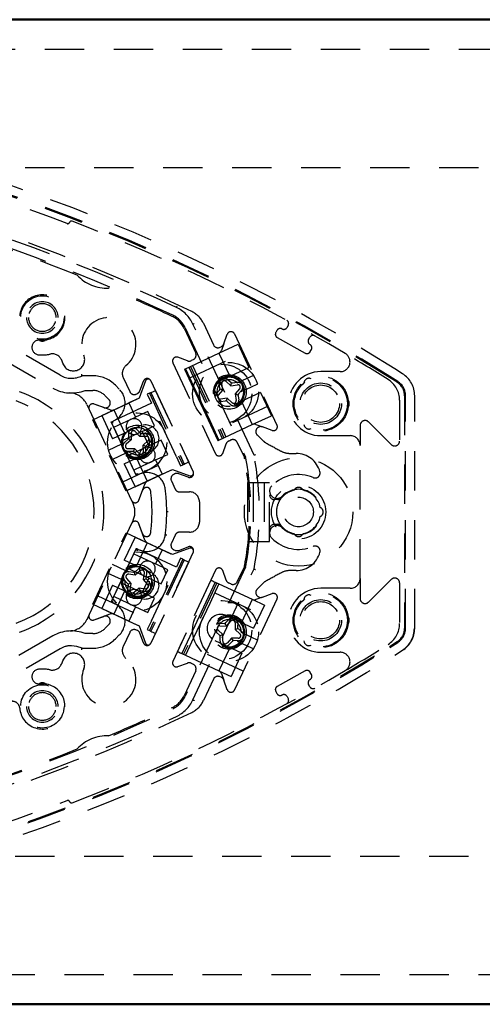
# Model space of a CAD drawing. Extents: x -13792 to -10732, y -2369 to -232.
# Tile 14 of 16: x -11466 to -11419, y -1062 to -962. Entities that reach past the tile are written whole.
import ezdxf

# ---------------------------------------------------------------- set-up
doc = ezdxf.new("R2010")
doc.units = 0
doc.header["$MEASUREMENT"] = 0
doc.linetypes.add('HIDDEN', pattern=[7, 4, -3])
doc.layers.add('LE_ALL', color=7, linetype='CONTINUOUS', lineweight=50)
doc.layers.add('LE_HIDDEN', color=7, linetype='CONTINUOUS')

msp = doc.modelspace()

# ---------------------------------------------------------------- linework, layer by layer
at = {"layer": 'LE_ALL'}
for p, q in [((-11237.19, -961.85), (-11837.19, -961.85)), ((-11837.19, -1061.85), (-11237.19, -1061.85))]:
    msp.add_line(p, q, dxfattribs=at)
at = {"layer": 'LE_HIDDEN', "color": 1, "linetype": 'HIDDEN'}
for p, q in [((-11447.09, -992.69), (-11446.07, -994.88)), ((-11438.49, -992.89), (-11438.61, -993.11)), ((-11449.06, -993.19), (-11447.88, -995.72)), ((-11448.94, -993.14), (-11442.82, -1006.26)), ((-11445.03, -994.78), (-11444.68, -993.8)), ((-11443.94, -993.77), (-11439.63, -1003.02)), ((-11461.62, -997.96), (-11466.84, -994.95)), ((-11445.03, -994.78), (-11445.27, -995.45)), ((-11436.42, -994.33), (-11436.3, -994.11)), ((-11448.49, -998.21), (-11443.05, -995.68)), ((-11445.52, -995.72), (-11445.53, -995.73)), ((-11445.52, -995.72), (-11444.43, -998.06)), ((-11445.41, -995.12), (-11445.29, -995.07)), ((-11448.12, -996.39), (-11448.33, -996.48)), ((-11448.2, -996.97), (-11444.82, -1004.22)), ((-11449.01, -997.35), (-11448.13, -999.25)), ((-11448.91, -997.31), (-11448.09, -999.07)), ((-11448.56, -997.14), (-11445.18, -1004.39)), ((-11448.4, -997.07), (-11445.02, -1004.32)), ((-11445.2, -998.44), (-11442.48, -997.17)), ((-11442.66, -998.25), (-11441.99, -997.94)), ((-11455.24, -998.19), (-11454.57, -999.63)), ((-11452.97, -998.53), (-11453.6, -1000.28)), ((-11453.53, -999.53), (-11453.18, -998.55)), ((-11452.44, -998.52), (-11452.44, -998.51)), ((-11452.44, -998.52), (-11448.13, -1007.77)), ((-11445.13, -999.47), (-11445.23, -998.8)), ((-11444.82, -998.58), (-11444.31, -999.03)), ((-11444.64, -998.38), (-11444.3, -998.68)), ((-11444.31, -999.03), (-11444.23, -998.75)), ((-11444.31, -999.03), (-11443.64, -998.93)), ((-11444.3, -998.68), (-11444.23, -998.75)), ((-11444.23, -998.75), (-11444.13, -998.74)), ((-11443.67, -998.73), (-11442.66, -998.25)), ((-11442.27, -999.17), (-11441.57, -998.85)), ((-11427.44, -998.68), (-11428.23, -998.19)), ((-11457.41, -1002.06), (-11452.79, -999.9)), ((-11453.91, -999.87), (-11453.79, -999.82)), ((-11452.58, -999.8), (-11452.79, -999.9)), ((-11452.79, -999.9), (-11452.37, -1000.81)), ((-11452.58, -999.8), (-11452.43, -999.73)), ((-11452.58, -999.8), (-11449.2, -1007.06)), ((-11452.43, -999.73), (-11449.04, -1006.98)), ((-11451.97, -999.52), (-11448.59, -1006.77)), ((-11448.13, -999.25), (-11446.62, -1002.49)), ((-11448.09, -999.07), (-11446.45, -1002.57)), ((-11445.78, -999.81), (-11445.48, -999.47)), ((-11445.58, -999.98), (-11445.13, -999.47)), ((-11445.48, -999.47), (-11445.41, -999.39)), ((-11445.41, -999.39), (-11445.43, -999.29)), ((-11445.13, -999.47), (-11445.41, -999.39)), ((-11441.29, -999.71), (-11444.01, -1000.98)), ((-11443.42, -999.35), (-11443.87, -999.85)), ((-11443.87, -999.85), (-11443.77, -1000.52)), ((-11443.87, -999.85), (-11443.59, -999.94)), ((-11443.22, -999.52), (-11443.52, -999.86)), ((-11441.29, -999.71), (-11440.19, -1002.07)), ((-11458.93, -1000.92), (-11458.69, -1001.44)), ((-11458.32, -1002.48), (-11454.65, -1000.77)), ((-11456.55, -1001.49), (-11458.19, -1000.89)), ((-11452.37, -1000.81), (-11457.8, -1003.34)), ((-11457.09, -1000.03), (-11456.69, -1000.43)), ((-11453.6, -1000.28), (-11454.65, -1000.77)), ((-11454.65, -1000.77), (-11453.98, -1002.22)), ((-11449.83, -1006.24), (-11452.37, -1000.81)), ((-11444.69, -1000.3), (-11445.36, -1000.39)), ((-11444.77, -1000.57), (-11444.88, -1000.59)), ((-11444.7, -1000.64), (-11444.77, -1000.57)), ((-11444.36, -1000.94), (-11444.7, -1000.64)), ((-11443.57, -1000.04), (-11443.51, -1000.49)), ((-11443.23, -1000.63), (-11442.14, -1002.97)), ((-11427.19, -1000.51), (-11427.19, -1004.65)), ((-11426.69, -1000.04), (-11426.69, -1023.67)), ((-11426.59, -1023.67), (-11426.59, -1000.04)), ((-11425.66, -1023.67), (-11425.66, -1000.04)), ((-11456.18, -1001.48), (-11455.09, -1003.82)), ((-11440.51, -1001.11), (-11445.95, -1003.65)), ((-11457.41, -1002.06), (-11456.31, -1004.41)), ((-11456.19, -1003.25), (-11453.98, -1002.22)), ((-11446.62, -1002.49), (-11445.63, -1004.6)), ((-11446.45, -1002.57), (-11445.53, -1004.56)), ((-11445.53, -1004.56), (-11442.15, -1002.98)), ((-11442.15, -1002.98), (-11440.19, -1002.07)), ((-11442.14, -1002.97), (-11442.15, -1002.98)), ((-11441.77, -1002.96), (-11441.1, -1003.21)), ((-11455.51, -1004.7), (-11456.19, -1003.25)), ((-11453.3, -1003.67), (-11455.51, -1004.7)), ((-11454.44, -1003.85), (-11454.42, -1004.53)), ((-11453.56, -1004.19), (-11454.01, -1003.68)), ((-11453.56, -1004.19), (-11453.44, -1003.92)), ((-11453.44, -1003.92), (-11453.51, -1003.84)), ((-11453.34, -1003.92), (-11453.44, -1003.92)), ((-11453.3, -1003.67), (-11452.63, -1005.12)), ((-11440.13, -1003.56), (-11441.1, -1003.21)), ((-11455.41, -1004.98), (-11456.75, -1005.61)), ((-11454.42, -1004.53), (-11454.93, -1004.98)), ((-11454.69, -1004.42), (-11454.77, -1004.48)), ((-11454.69, -1004.31), (-11454.69, -1004.42)), ((-11454.42, -1004.53), (-11454.69, -1004.42)), ((-11452.88, -1004.17), (-11453.56, -1004.19)), ((-11453.21, -1005.05), (-11452.7, -1004.6)), ((-11451.39, -1004.55), (-11452.63, -1005.12)), ((-11450.72, -1006), (-11451.39, -1004.55)), ((-11443.66, -1004.79), (-11442.94, -1006.32)), ((-11441.63, -1004.03), (-11441.03, -1004.63)), ((-11454.98, -1005.89), (-11456.32, -1006.51)), ((-11454.64, -1005.73), (-11454.98, -1005.89)), ((-11454.84, -1006.15), (-11452.63, -1005.12)), ((-11454.76, -1005.42), (-11454.08, -1005.4)), ((-11454.3, -1005.67), (-11454.19, -1005.67)), ((-11454.08, -1005.4), (-11454.19, -1005.67)), ((-11454.19, -1005.67), (-11454.12, -1005.74)), ((-11454.08, -1005.4), (-11453.63, -1005.91)), ((-11453.21, -1005.05), (-11452.94, -1005.17)), ((-11453.19, -1005.73), (-11453.21, -1005.05)), ((-11452.94, -1005.17), (-11452.87, -1005.1)), ((-11452.94, -1005.27), (-11452.94, -1005.17)), ((-11451.95, -1006.57), (-11450.72, -1006)), ((-11438.29, -1005.9), (-11437.69, -1005.9)), ((-11431.19, -1018.6), (-11431.19, -1005.1)), ((-11455.27, -1008.78), (-11449.83, -1006.24)), ((-11455.13, -1006.95), (-11454.03, -1009.31)), ((-11454.16, -1007.6), (-11454.84, -1006.15)), ((-11451.95, -1006.57), (-11454.16, -1007.6)), ((-11453.89, -1006.39), (-11452.8, -1008.73)), ((-11451.95, -1006.57), (-11451.27, -1008.02)), ((-11449.83, -1006.24), (-11449.41, -1007.15)), ((-11449.2, -1007.06), (-11449.04, -1006.98)), ((-11454.03, -1009.31), (-11449.41, -1007.15)), ((-11451.27, -1008.02), (-11450.22, -1007.53)), ((-11450.22, -1007.53), (-11448.47, -1008.17)), ((-11449.99, -1007.97), (-11450.1, -1008.03)), ((-11448.63, -1008.31), (-11449.6, -1007.96)), ((-11449.41, -1007.15), (-11449.2, -1007.06)), ((-11448.12, -1007.78), (-11448.13, -1007.77)), ((-11450.34, -1008.69), (-11449.96, -1009.52)), ((-11442.63, -1008.85), (-11440.74, -1008.85)), ((-11442.05, -1008.85), (-11442.05, -1014.85)), ((-11440.93, -1008.85), (-11440.93, -1014.85)), ((-11440.74, -1008.85), (-11440.38, -1008.85)), ((-11440.38, -1014.85), (-11440.38, -1008.85)), ((-11453.64, -1010.65), (-11453.04, -1009.01)), ((-11453.04, -1009.4), (-11453.03, -1009.39)), ((-11449.51, -1009.81), (-11448.5, -1009.81)), ((-11437.87, -1009.59), (-11437.9, -1009.65)), ((-11436.98, -1009.65), (-11437.01, -1009.59)), ((-11454.38, -1010.68), (-11454.23, -1011.01)), ((-11447.5, -1010.81), (-11447.5, -1012.9)), ((-11439.88, -1010.6), (-11439.89, -1010.6)), ((-11439.56, -1010.6), (-11439.88, -1010.6)), ((-11450.67, -1011.85), (-11450.82, -1011.85)), ((-11435.18, -1011.43), (-11435.24, -1011.4)), ((-11454.23, -1012.7), (-11454.38, -1013.02)), ((-11435.24, -1012.31), (-11435.18, -1012.28)), ((-11453.04, -1014.7), (-11453.64, -1013.05)), ((-11448.5, -1013.9), (-11449.51, -1013.9)), ((-11439.89, -1013.1), (-11439.88, -1013.1)), ((-11439.88, -1013.1), (-11439.56, -1013.1)), ((-11449.83, -1017.46), (-11455.27, -1014.93)), ((-11454.03, -1014.4), (-11455.13, -1016.76)), ((-11454.03, -1014.4), (-11449.41, -1016.55)), ((-11453.03, -1014.31), (-11453.04, -1014.3)), ((-11449.96, -1014.19), (-11450.34, -1015.01)), ((-11440.74, -1014.85), (-11440.38, -1014.85)), ((-11437.9, -1014.06), (-11437.87, -1014.11)), ((-11437.01, -1014.11), (-11436.98, -1014.06)), ((-11448.13, -1015.94), (-11452.44, -1025.18)), ((-11451.27, -1015.68), (-11451.95, -1017.13)), ((-11450.22, -1016.17), (-11451.27, -1015.68)), ((-11448.47, -1015.54), (-11450.22, -1016.17)), ((-11450.1, -1015.68), (-11449.99, -1015.73)), ((-11449.6, -1015.75), (-11448.63, -1015.39)), ((-11448.13, -1015.94), (-11448.12, -1015.92)), ((-11452.41, -1018.02), (-11455.13, -1016.76)), ((-11454.84, -1017.55), (-11454.16, -1016.1)), ((-11454.16, -1016.1), (-11451.95, -1017.13)), ((-11449.2, -1016.65), (-11452.58, -1023.9)), ((-11449.04, -1016.72), (-11452.43, -1023.97)), ((-11448.59, -1016.93), (-11451.97, -1024.19)), ((-11449.41, -1016.55), (-11449.83, -1017.46)), ((-11449.2, -1016.65), (-11449.41, -1016.55)), ((-11449.2, -1016.65), (-11449.04, -1016.72)), ((-11452.63, -1018.58), (-11454.84, -1017.55)), ((-11454.09, -1018), (-11454.19, -1017.99)), ((-11454.01, -1017.93), (-11454.09, -1018)), ((-11454.01, -1018.28), (-11454.09, -1018)), ((-11453.5, -1017.83), (-11454.01, -1018.28)), ((-11452.37, -1022.9), (-11449.83, -1017.46)), ((-11450.72, -1017.71), (-11451.95, -1017.13)), ((-11451.39, -1019.16), (-11450.72, -1017.71)), ((-11442.82, -1017.44), (-11448.94, -1030.56)), ((-11442.94, -1017.39), (-11443.66, -1018.92)), ((-11437.69, -1017.8), (-11438.29, -1017.8)), ((-11455.41, -1018.72), (-11456.75, -1018.1)), ((-11455.07, -1018.88), (-11455.41, -1018.72)), ((-11454.9, -1018.6), (-11454.45, -1019.1)), ((-11454.01, -1018.28), (-11454.68, -1018.18)), ((-11452.63, -1018.58), (-11453.3, -1020.03)), ((-11453.18, -1018.72), (-11453.09, -1018.05)), ((-11453.18, -1018.72), (-11452.9, -1018.64)), ((-11452.73, -1019.23), (-11453.18, -1018.72)), ((-11452.9, -1018.64), (-11452.89, -1018.54)), ((-11452.84, -1018.71), (-11452.9, -1018.64)), ((-11452.63, -1018.58), (-11451.39, -1019.16)), ((-11446.35, -1018.77), (-11449.73, -1026.02)), ((-11445.89, -1018.98), (-11447.08, -1021.52)), ((-11445.89, -1018.98), (-11445.53, -1019.15)), ((-11456.31, -1019.29), (-11457.41, -1021.65)), ((-11456.19, -1020.45), (-11455.51, -1019)), ((-11455.09, -1019.88), (-11456.18, -1022.22)), ((-11455.51, -1019), (-11453.3, -1020.03)), ((-11454.8, -1019.11), (-11454.73, -1019.19)), ((-11454.73, -1019.19), (-11454.74, -1019.29)), ((-11454.45, -1019.1), (-11454.73, -1019.19)), ((-11454.45, -1019.1), (-11454.55, -1019.77)), ((-11454.13, -1020), (-11453.63, -1019.54)), ((-11453.63, -1019.54), (-11453.54, -1019.82)), ((-11453.63, -1019.54), (-11452.96, -1019.64)), ((-11453.62, -1019.89), (-11453.54, -1019.82)), ((-11453.54, -1019.82), (-11453.44, -1019.84)), ((-11445.73, -1019.05), (-11449.11, -1026.3)), ((-11445.53, -1019.15), (-11446.45, -1021.13)), ((-11441.03, -1019.08), (-11441.63, -1019.68)), ((-11432.19, -1019.6), (-11435.19, -1019.6)), ((-11427.19, -1019.06), (-11427.19, -1023.19)), ((-11457.8, -1020.36), (-11452.37, -1022.9)), ((-11453.98, -1021.48), (-11456.19, -1020.45)), ((-11445.95, -1020.06), (-11440.51, -1022.59)), ((-11439.63, -1020.69), (-11443.94, -1029.93)), ((-11442.14, -1020.73), (-11443.23, -1023.07)), ((-11442.14, -1020.73), (-11442.15, -1020.72)), ((-11441.1, -1020.5), (-11441.77, -1020.74)), ((-11441.1, -1020.5), (-11440.13, -1020.14)), ((-11457.41, -1021.65), (-11452.79, -1023.8)), ((-11453.98, -1021.48), (-11454.65, -1022.94)), ((-11447.08, -1021.52), (-11448.19, -1023.91)), ((-11446.45, -1021.13), (-11448.09, -1024.64)), ((-11458.69, -1022.27), (-11458.93, -1022.79)), ((-11458.19, -1022.81), (-11456.55, -1022.21)), ((-11454.65, -1022.94), (-11453.6, -1023.42)), ((-11452.37, -1022.9), (-11452.79, -1023.8)), ((-11444.76, -1023.44), (-11444.31, -1022.93)), ((-11444.72, -1022.39), (-11442.01, -1023.66)), ((-11456.69, -1023.28), (-11457.09, -1023.68)), ((-11453.79, -1023.89), (-11453.91, -1023.84)), ((-11453.6, -1023.42), (-11452.97, -1025.18)), ((-11452.79, -1023.8), (-11452.58, -1023.9)), ((-11452.58, -1023.9), (-11452.43, -1023.97)), ((-11448.19, -1023.91), (-11449.27, -1026.23)), ((-11445.11, -1024.3), (-11445.61, -1023.85)), ((-11445.44, -1023.42), (-11444.76, -1023.44)), ((-11445.43, -1023.15), (-11444.98, -1023.16)), ((-11444.98, -1023.16), (-11444.88, -1023.17)), ((-11444.88, -1023.17), (-11444.81, -1023.09)), ((-11444.76, -1023.44), (-11444.88, -1023.17)), ((-11443.87, -1023.1), (-11443.89, -1023.78)), ((-11443.89, -1023.78), (-11443.63, -1023.67)), ((-11443.89, -1023.78), (-11443.39, -1024.23)), ((-11443.62, -1023.56), (-11443.63, -1023.67)), ((-11443.63, -1023.67), (-11443.55, -1023.73)), ((-11443.61, -1023.11), (-11443.62, -1023.56)), ((-11454.57, -1024.08), (-11455.24, -1025.51)), ((-11453.18, -1025.15), (-11453.53, -1024.17)), ((-11448.09, -1024.64), (-11448.91, -1026.4)), ((-11443.19, -1026.2), (-11445.91, -1024.93)), ((-11445.39, -1024.97), (-11445.38, -1024.52)), ((-11445.11, -1024.3), (-11445.38, -1024.42)), ((-11445.13, -1024.98), (-11445.11, -1024.3)), ((-11444.24, -1024.65), (-11444.69, -1025.16)), ((-11444.19, -1024.99), (-11444.5, -1025.33)), ((-11444.24, -1024.65), (-11444.12, -1024.92)), ((-11443.56, -1024.67), (-11444.24, -1024.65)), ((-11443.57, -1024.93), (-11444.02, -1024.92)), ((-11443.25, -1024.07), (-11442.27, -1024.53)), ((-11442.27, -1024.53), (-11441.57, -1024.86)), ((-11461.62, -1025.74), (-11466.84, -1028.76)), ((-11452.44, -1025.2), (-11452.44, -1025.18)), ((-11443.05, -1028.03), (-11448.49, -1025.49)), ((-11444.43, -1025.64), (-11445.52, -1027.98)), ((-11442.66, -1025.45), (-11441.99, -1025.76)), ((-11428.23, -1025.52), (-11427.44, -1025.02)), ((-11428.17, -1025.61), (-11427.38, -1025.11)), ((-11427.68, -1026.39), (-11426.89, -1025.9)), ((-11449.27, -1026.23), (-11448.91, -1026.4)), ((-11448.91, -1026.4), (-11445.53, -1027.97)), ((-11443.19, -1026.2), (-11444.29, -1028.56)), ((-11447.88, -1027.98), (-11449.06, -1030.51)), ((-11448.33, -1027.22), (-11448.12, -1027.32)), ((-11445.52, -1027.98), (-11445.53, -1027.97)), ((-11445.53, -1027.97), (-11444.29, -1028.56)), ((-11446.07, -1028.83), (-11447.09, -1031.01)), ((-11445.29, -1028.64), (-11445.41, -1028.59)), ((-11445.27, -1028.26), (-11445.03, -1028.92)), ((-11444.68, -1029.9), (-11445.03, -1028.92)), ((-11436.3, -1029.6), (-11436.42, -1029.38)), ((-11438.61, -1030.59), (-11438.49, -1030.81)), ((-11450.21, -1031.83), (-11450.21, -1031.83))]:
    msp.add_line(p, q, dxfattribs=at)
for points in [[(-11822.19, -976.85), (-11252.19, -976.85), (-11252.19, -1046.85), (-11822.19, -1046.85), (-11822.19, -976.85), (-11837.19, -961.85)], [(-11834.19, -964.85), (-11240.19, -964.85), (-11240.19, -1058.85), (-11834.19, -1058.85)], [(-11449.84, -991.08), (-11449.84, -991.08), (-11449.83, -991.07), (-11449.83, -991.06), (-11449.82, -991.04), (-11449.81, -991.02), (-11449.8, -991), (-11449.79, -990.98), (-11449.77, -990.95)], [(-11448.16, -992.77), (-11448.15, -992.77), (-11448.14, -992.77), (-11448.13, -992.76), (-11448.12, -992.75), (-11448.09, -992.74), (-11448.07, -992.73), (-11448.05, -992.72), (-11448.02, -992.71)], [(-11445.53, -995.73), (-11443.58, -994.82), (-11442.48, -997.17)], [(-11449.01, -997.35), (-11449.01, -997.35), (-11448.98, -997.34), (-11448.95, -997.32), (-11448.91, -997.31)], [(-11445.43, -999.29), (-11445.49, -998.84), (-11445.48, -998.67), (-11445.42, -998.51)], [(-11444.13, -998.74), (-11443.68, -998.67), (-11443.51, -998.68), (-11443.35, -998.75)], [(-11436.86, -998.61), (-11436.87, -998.63), (-11436.89, -998.75)], [(-11436.16, -998.33), (-11436.28, -998.29), (-11436.3, -998.28)], [(-11452.43, -999.73), (-11452.32, -999.68), (-11452.23, -999.64), (-11452.15, -999.6), (-11452.09, -999.57), (-11452.04, -999.55), (-11452, -999.53), (-11451.98, -999.52), (-11451.97, -999.52)], [(-11443.52, -999.86), (-11443.59, -999.94), (-11443.57, -1000.04)], [(-11444.88, -1000.59), (-11445.32, -1000.65), (-11445.5, -1000.64), (-11445.65, -1000.58)], [(-11444.18, -1000.75), (-11444.69, -1000.3), (-11444.77, -1000.57)], [(-11432.41, -1000.53), (-11432.43, -1000.51), (-11432.52, -1000.43)], [(-11453.3, -1003.67), (-11452.07, -1003.1), (-11452.75, -1001.65), (-11453.98, -1002.22)], [(-11432.52, -1001.28), (-11432.43, -1001.2), (-11432.41, -1001.18)], [(-11451.27, -1008.02), (-11454.94, -1009.73), (-11458.32, -1002.48)], [(-11436.89, -1002.95), (-11436.87, -1003.07), (-11436.86, -1003.1)], [(-11436.3, -1003.42), (-11436.28, -1003.42), (-11436.16, -1003.37)], [(-11445.63, -1004.6), (-11445.62, -1004.6), (-11445.6, -1004.59), (-11445.57, -1004.57), (-11445.53, -1004.56)], [(-11444.54, -1004.65), (-11444.4, -1004.58), (-11444.32, -1004.54)], [(-11449.04, -1006.98), (-11448.94, -1006.93), (-11448.85, -1006.89), (-11448.77, -1006.85), (-11448.71, -1006.82), (-11448.66, -1006.8), (-11448.62, -1006.78), (-11448.6, -1006.77), (-11448.59, -1006.77)], [(-11442.76, -1006.52), (-11442.76, -1006.52), (-11442.76, -1006.51), (-11442.77, -1006.47)], [(-11441.96, -1006.07), (-11441.95, -1006.06), (-11441.93, -1006.06), (-11441.89, -1006.04), (-11441.85, -1006.03), (-11441.82, -1006.02), (-11441.81, -1006.02)], [(-11453.79, -1007.93), (-11453.77, -1007.95), (-11453.76, -1007.98), (-11453.75, -1008), (-11453.74, -1008.02), (-11453.73, -1008.04), (-11453.72, -1008.05), (-11453.72, -1008.06), (-11453.72, -1008.06)], [(-11442.63, -1008.85), (-11442.63, -1014.85), (-11440.74, -1014.85)], [(-11454.65, -1022.94), (-11458.32, -1021.23), (-11454.94, -1013.98), (-11451.27, -1015.68)], [(-11450.81, -1014.21), (-11450.84, -1014.21), (-11450.87, -1014.2), (-11450.9, -1014.2), (-11450.92, -1014.2), (-11450.94, -1014.2), (-11450.95, -1014.19), (-11450.96, -1014.19), (-11450.96, -1014.19)], [(-11453.79, -1015.78), (-11453.77, -1015.75), (-11453.76, -1015.73), (-11453.75, -1015.7), (-11453.74, -1015.68), (-11453.73, -1015.67), (-11453.72, -1015.65), (-11453.72, -1015.65), (-11453.72, -1015.64)], [(-11449.04, -1016.72), (-11448.94, -1016.77), (-11448.85, -1016.81), (-11448.77, -1016.85), (-11448.71, -1016.88), (-11448.66, -1016.9), (-11448.62, -1016.92), (-11448.6, -1016.93), (-11448.59, -1016.93)], [(-11454.64, -1017.97), (-11454.98, -1017.82), (-11456.32, -1017.19)], [(-11442.88, -1017.55), (-11442.88, -1017.55), (-11442.87, -1017.54), (-11442.85, -1017.5)], [(-11441.96, -1017.64), (-11441.95, -1017.64), (-11441.93, -1017.65), (-11441.89, -1017.66), (-11441.85, -1017.68), (-11441.82, -1017.68), (-11441.81, -1017.69)], [(-11446.35, -1018.77), (-11446.34, -1018.77), (-11446.32, -1018.78), (-11446.28, -1018.8), (-11446.23, -1018.82), (-11446.16, -1018.85), (-11446.09, -1018.89), (-11445.99, -1018.93), (-11445.89, -1018.98)], [(-11444.32, -1019.16), (-11444.4, -1019.13), (-11444.54, -1019.05)], [(-11453.98, -1021.48), (-11452.75, -1022.06), (-11452.07, -1020.61), (-11453.3, -1020.03)], [(-11442.15, -1020.72), (-11440.91, -1021.3), (-11442.01, -1023.66)], [(-11436.86, -1020.61), (-11436.87, -1020.63), (-11436.89, -1020.75)], [(-11436.16, -1020.33), (-11436.28, -1020.29), (-11436.3, -1020.28)], [(-11444.81, -1023.09), (-11444.51, -1022.76), (-11444.37, -1022.65), (-11444.21, -1022.6)], [(-11432.41, -1022.53), (-11432.43, -1022.51), (-11432.52, -1022.43)], [(-11452.43, -1023.97), (-11452.32, -1024.02), (-11452.23, -1024.06), (-11452.15, -1024.1), (-11452.09, -1024.13), (-11452.04, -1024.15), (-11452, -1024.17), (-11451.98, -1024.18), (-11451.97, -1024.19)], [(-11445.45, -1024.35), (-11445.79, -1024.05), (-11445.89, -1023.91), (-11445.94, -1023.75)], [(-11443.55, -1023.73), (-11443.21, -1024.04), (-11443.11, -1024.17), (-11443.06, -1024.34)], [(-11432.52, -1023.28), (-11432.43, -1023.2), (-11432.41, -1023.18)], [(-11445.38, -1024.52), (-11445.38, -1024.42), (-11445.45, -1024.35)], [(-11444.02, -1024.92), (-11444.12, -1024.92), (-11444.19, -1024.99)], [(-11436.89, -1024.95), (-11436.87, -1025.07), (-11436.86, -1025.1)], [(-11459.41, -1025.69), (-11459.93, -1025.5), (-11460.47, -1025.43)], [(-11436.3, -1025.42), (-11436.28, -1025.42), (-11436.16, -1025.37)], [(-11449.73, -1026.02), (-11449.72, -1026.02), (-11449.7, -1026.03), (-11449.66, -1026.05), (-11449.61, -1026.07), (-11449.54, -1026.1), (-11449.47, -1026.14), (-11449.38, -1026.18), (-11449.27, -1026.23)], [(-11448.16, -1030.93), (-11448.15, -1030.93), (-11448.14, -1030.94), (-11448.13, -1030.94), (-11448.12, -1030.95), (-11448.09, -1030.96), (-11448.07, -1030.97), (-11448.05, -1030.98), (-11448.02, -1031)]]:
    msp.add_lwpolyline(points, dxfattribs=at)
for points in [[(-11426.59, -1000.04, 0.257807), (-11427.38, -998.59), (-11428.17, -998.1, 0.288476), (-11626.26, -998.13), (-11627, -998.6, 0.257723), (-11627.8, -1000.04), (-11627.8, -1023.67)], [(-11447.09, -992.69, 0.173187), (-11448.27, -991.5, 0.053212), (-11484.66, -978.54, 0.351559), (-11485.23, -978.8)], [(-11483.53, -1044.58, 0.04931), (-11449.84, -1032.62, 0.175441), (-11448.16, -1030.93), (-11441.96, -1017.64, 0.094659), (-11441.96, -1006.07), (-11448.16, -992.77, 0.175441), (-11449.84, -991.08, 0.04931), (-11483.53, -979.12)], [(-11465.04, -992.1, 1), (-11461.84, -992.1, 0.999999), (-11465.04, -992.1)], [(-11464.84, -992.1, 1.000002), (-11462.04, -992.1, 1.000001), (-11464.84, -992.1)], [(-11469.49, -992.94, 0.268832), (-11467.59, -996.25), (-11462.37, -999.26, 0.22718), (-11459.1, -999.51), (-11458.33, -999.51)], [(-11439.12, -993.26, 0.414214), (-11439.63, -993.41), (-11439.75, -993.62, 0.414214), (-11439.61, -994.13), (-11436.76, -995.71, 0.414214), (-11436.25, -995.56), (-11436.13, -995.35, 0.414214), (-11436.28, -994.84)], [(-11448.91, -997.31), (-11445.53, -995.73, 0.198912), (-11445.27, -995.45)], [(-11448.71, -996.5), (-11449.69, -996.14, 0.668179), (-11450.19, -996.69), (-11445.88, -1005.93, 0.668179), (-11445.14, -1005.9), (-11444.79, -1004.93)], [(-11433.22, -997.6), (-11435.19, -997.6, 1), (-11435.19, -1004.1), (-11432.19, -1004.1)], [(-11425.66, -1000.04, 0.257807), (-11426.89, -997.81), (-11427.68, -997.31)], [(-11455.26, -1005.25), (-11456.45, -1002.69, 0.564848), (-11455.63, -999.37), (-11456.03, -998.97, 0.198912), (-11458.33, -998.01), (-11459.41, -998.01)], [(-11443.43, -998.61, 2.001501), (-11443.79, -1000.98, 0.302151), (-11443.01, -999.52)], [(-11443.67, -998.73, 4.791288), (-11443.25, -999.63), (-11442.27, -999.17)], [(-11457.21, -1001.25), (-11458.19, -1000.89, 0.668179), (-11458.69, -1001.44), (-11454.38, -1010.68, 0.668178), (-11453.64, -1010.65), (-11453.29, -1009.68)], [(-11453.79, -1003.9, 1), (-11454.47, -1002.45, 1), (-11453.79, -1003.9)], [(-11428.04, -1005), (-11430.34, -1002.71, 0.668179), (-11431.19, -1003.06), (-11431.19, -1005.1)], [(-11455.13, -1006.95), (-11452.41, -1005.68, 1), (-11453.59, -1003.14), (-11456.31, -1004.41)], [(-11454.64, -1005.73, 4.791288), (-11455.07, -1004.82), (-11455.41, -1004.98)], [(-11453.51, -1003.84), (-11453.81, -1003.51, 0.683245), (-11454.7, -1003.86), (-11454.69, -1004.31)], [(-11452.87, -1005.1), (-11452.53, -1004.8, 0.683245), (-11452.89, -1003.91), (-11453.34, -1003.92)], [(-11454.77, -1004.48), (-11455.1, -1004.79, 0.683251), (-11454.75, -1005.68), (-11454.3, -1005.67)], [(-11453.73, -1008.07, 0.024971), (-11453.9, -1008.17), (-11455.15, -1005.48)], [(-11454.12, -1005.74), (-11453.82, -1006.08, 0.683258), (-11452.93, -1005.72), (-11452.94, -1005.27)], [(-11435.95, -1008.36, 0.623223), (-11435.27, -1007.77, 0.341112), (-11437.69, -1005.9)], [(-11453.71, -1015.65, 0.51956), (-11450.96, -1014.19, 0.031518), (-11450.82, -1011.85, 0.031521), (-11450.96, -1009.51, 0.519515), (-11453.71, -1008.06)], [(-11453.29, -1014.03), (-11453.64, -1013.05, 0.668179), (-11454.38, -1013.02), (-11458.69, -1022.27, 0.668178), (-11458.19, -1022.81), (-11457.21, -1022.45)], [(-11452.8, -1014.97), (-11453.89, -1017.31, 0.604669), (-11455.09, -1019.88, 1.653801), (-11453.89, -1017.31)], [(-11455.09, -1018.1), (-11453.9, -1015.54, 0.024971), (-11453.73, -1015.64)], [(-11437.69, -1017.8, 0.341112), (-11435.27, -1015.94, 0.623223), (-11435.95, -1015.35)], [(-11454.19, -1017.99), (-11454.64, -1017.92, 0.68325), (-11455.1, -1018.77), (-11454.8, -1019.11)], [(-11452.89, -1018.54), (-11452.83, -1018.09, 0.683252), (-11453.67, -1017.63), (-11454.01, -1017.93)], [(-11444.79, -1018.78), (-11445.14, -1017.8, 0.668179), (-11445.88, -1017.77), (-11450.19, -1027.02, 0.668179), (-11449.69, -1027.56), (-11448.71, -1027.2)], [(-11459.41, -1025.69), (-11458.33, -1025.69, 0.198913), (-11456.03, -1024.74), (-11455.63, -1024.34, 0.564848), (-11456.45, -1021.01), (-11455.2, -1018.33)], [(-11456.31, -1019.29), (-11453.59, -1020.56, 1), (-11452.41, -1018.02)], [(-11453.44, -1019.84), (-11452.99, -1019.9, 0.683258), (-11452.54, -1019.05), (-11452.84, -1018.71)], [(-11431.19, -1018.6), (-11431.19, -1020.65, 0.668179), (-11430.34, -1021), (-11428.04, -1018.71)], [(-11454.74, -1019.29), (-11454.8, -1019.74, 0.683254), (-11453.96, -1020.19), (-11453.62, -1019.89)], [(-11445.53, -1019.15), (-11442.15, -1020.72, 0.198912), (-11441.77, -1020.74)], [(-11435.19, -1019.6, 1), (-11435.19, -1026.1), (-11433.22, -1026.1)], [(-11443.01, -1024.19, 2.001501), (-11445.06, -1025.44, 0.302151), (-11443.43, -1025.09)], [(-11443.25, -1024.07, 4.791288), (-11443.67, -1024.98), (-11442.66, -1025.45)], [(-11458.33, -1024.19), (-11459.1, -1024.19, 0.22718), (-11462.37, -1024.44), (-11467.59, -1027.46, 0.268832), (-11469.49, -1030.76)], [(-11436.28, -1028.87, 0.414214), (-11436.13, -1028.36), (-11436.25, -1028.14, 0.414214), (-11436.76, -1027.99), (-11439.61, -1029.57, 0.414214), (-11439.75, -1030.08), (-11439.63, -1030.3, 0.414214), (-11439.12, -1030.44)], [(-11461.84, -1031.6, 1), (-11465.04, -1031.6, 0.999999), (-11461.84, -1031.6)], [(-11464.84, -1031.6, 1.000001), (-11462.04, -1031.6, 1.000002), (-11464.84, -1031.6)], [(-11485.23, -1044.9, 0.351559), (-11484.66, -1045.17, 0.053212), (-11448.27, -1032.21, 0.173187), (-11447.09, -1031.01)]]:
    msp.add_lwpolyline(points, format="xyb", dxfattribs=at)
for centre, radius in [((-11463.44, -992.1), 2.2), ((-11445.19, -999.85), 3), ((-11444.5, -999.66), 3), ((-11444.5, -999.66), 1.75), ((-11435.19, -1000.85), 2.8), ((-11435.19, -1000.85), 2.7), ((-11435.19, -1000.85), 2.1), ((-11435.19, -1000.85), 1.9), ((-11453.82, -1004.79), 3), ((-11453.82, -1004.79), 1.75), ((-11437.44, -1011.85), 5.5), ((-11437.44, -1011.85), 2.75), ((-11437.44, -1011.85), 1.5), ((-11453.82, -1018.91), 3), ((-11453.82, -1018.91), 1.75), ((-11445.19, -1023.85), 3), ((-11435.19, -1022.85), 2.8), ((-11435.19, -1022.85), 2.7), ((-11435.19, -1022.85), 2.1), ((-11435.19, -1022.85), 1.9), ((-11444.5, -1024.04), 3), ((-11444.5, -1024.04), 1.75), ((-11463.44, -1031.6), 2.2)]:
    msp.add_circle(centre, radius, dxfattribs=at)
for centre, radius, start, end in [((-11527.19, -1155.5), 186.88, 57.8259, 122.1922), ((-11527.19, -1155.5), 185.85, 57.8259, 122.1922), ((-11527.19, -1155.5), 185.2, 69.0381, 77.9251), ((-11527.19, -1155.5), 180.7, 68.1372, 75.7556), ((-11527.19, -1155.5), 180.83, 64.8035, 75.7555), ((-11460.86, -982.37), 0.2, -110.9619, -21.0237), ((-11460.49, -982.51), 0.2, 68.9145, 158.9763), ((-11527.19, -1155.5), 185.6, 59.4005, 68.9145), ((-11456.93, -985.12), 4, -137.981, -86.8395), ((-11463.44, -992.1), 2.3, -95.7649, 175.7649), ((-11527.19, -1155.49), 180.69, 64.8035, 67.0423), ((-11451.33, -994.25), 2.5, 25, 64.8035), ((-11451.33, -994.25), 2.63, 25, 64.804), ((-11456.69, -994.85), 2.75, -51.0442, -157.1498), ((-11438.82, -992.71), 0.375, -29, 61), ((-11444.3, -993.94), 0.4, 25, 160), ((-11438.94, -992.93), 0.375, -119, -29), ((-11435.97, -994.29), 0.375, 61, 151), ((-11463.75, -995.14), 0.75, 84.2351, -95.7649), ((-11463.44, -994), 0.5, -148.9501, -31.0498), ((-11445.62, -994.67), 0.5, -155, -65), ((-11445.5, -994.61), 0.5, -65, -20), ((-11436.1, -994.51), 0.375, 151, -119), ((-11463.44, -992.1), 3.8, -95.7649, -77.7356), ((-11462.42, -996.79), 1, 18.7076, 102.2644), ((-11460.29, -996.37), 1.15, -157.1496, 22.8502), ((-11448.34, -995.93), 0.5, -65, 25), ((-11433.22, -996.6), 1, -90, 59.4005), ((-11527.19, -1155.5), 185.6, 57.8258, 59.4005), ((-11456.69, -994.85), 5.05, -161.2924, -157.1496), ((-11454.33, -997.77), 1, 128.9558, -155), ((-11448.54, -996.03), 0.5, -110, -65), ((-11460.47, -995.97), 2.3, -120, -62.6505), ((-11476.15, -1002.08), 17.23, 13.6529, 14.1669), ((-11452.8, -998.69), 0.4, 25, 160), ((-11452.7, -998.63), 0.283, 25, 160), ((-11444.5, -999.66), 1.6, 43.21, 6.7901), ((-11444.6, -999.71), 1.4, 115.0002, -65.0002), ((-11444.98, -998.77), 0.25, 48.2798, -171.7202), ((-11444.97, -998.76), 0.497, 49.1796, 90.4468), ((-11443.6, -999.18), 0.25, -41.7202, 98.2798), ((-11444.5, -999.66), 1.5, 5.5288, 44.4712), ((-11444.5, -999.66), 1.6, 6.7901, 43.21), ((-11436.39, -998.77), 0.5, 79.6851, 160.3149), ((-11429.69, -1000.51), 2.5, 0, 57.8258), ((-11428.29, -1000.04), 1.6, 0, 57.8259), ((-11470.19, -1011.85), 13, -70, 70), ((-11460.75, -1001.76), 2, 25, 87.2826), ((-11458.33, -1001.27), 1.76, 45, 90), ((-11454.12, -999.42), 0.5, -155, -64.9998), ((-11454, -999.36), 0.5, -64.9998, -20), ((-11445.41, -1000.12), 0.487, 139.0124, 179.9838), ((-11445.4, -1000.15), 0.25, 138.2798, -81.7202), ((-11443.56, -999.21), 0.457, -42.629, 9.9609), ((-11470.19, -1011.85), 12, -70, 70), ((-11457.04, -1000.78), 0.5, -110, 45.0001), ((-11444.02, -1000.55), 0.515, -130.4062, 6.9657), ((-11444.02, -1000.56), 0.25, -131.7202, 8.2798), ((-11432.79, -1000.85), 0.5, -40.3149, 40.3149), ((-11456.38, -1001.02), 0.5, -110, -65), ((-11454.19, -997.6), 5.57, -113.905, -111.6101), ((-11441.94, -1003.43), 0.5, 70, 115), ((-11453.82, -1004.79), 1.6, 142.6799, -92.6799), ((-11453.82, -1004.79), 1.5, 121.4454, -168.4189), ((-11453.82, -1004.79), 1.6, -92.6797, 142.68), ((-11454.19, -1003.85), 0.25, 41.7203, -178.2797), ((-11453.82, -1004.79), 1.5, 31.7523, 101.3929), ((-11441.28, -1003.68), 0.5, 70, -135), ((-11439.99, -1003.19), 0.4, -110, 25), ((-11436.39, -1002.93), 0.5, -160.3149, -79.6851), ((-11454.76, -1005.17), 0.25, 131.7203, -88.2797), ((-11453.82, -1004.79), 1.5, -68.2797, 11.2815), ((-11452.87, -1004.42), 0.25, -48.2797, 91.7203), ((-11444.32, -1005.1), 0.5, 117.0301, 160), ((-11444.11, -1005), 0.5, 25, 115.0001), ((-11440.32, -1003.92), 1, -135, -119.187), ((-11352.69, -847.04), 180.7, -119.187, -118.6203), ((-11432.19, -1005.1), 1, 0, 90), ((-11427.69, -1004.65), 0.5, -135, 0), ((-11453.82, -1004.79), 1.5, -150.859, -68.2797), ((-11453.44, -1005.74), 0.25, -138.2797, 1.7203), ((-11452.78, -1006.07), 0.8, 115, -65), ((-11452.78, -1006.07), 0.8, -65, 115), ((-11438.29, -1003.9), 2, -118.6203, -90), ((-11443.4, -1006.53), 0.5, 10.455, 25), ((-11472.25, -1011.85), 29.84, 0, 10.455), ((-11443.4, -1006.53), 0.63, 10.4545, 25), ((-11449.97, -1008.71), 7.53, 16.309, 18.2937), ((-11472.25, -1011.85), 29.97, -10.4549, 10.455), ((-11448.51, -1009.73), 5.61, 161.5765, 163.8536), ((-11449.78, -1008.43), 0.5, 70, 114.9998), ((-11448.49, -1007.94), 0.4, -110, 25), ((-11448.38, -1007.9), 0.283, -110, 25), ((-11452.57, -1009.18), 0.5, 115, 160), ((-11449.89, -1008.48), 0.5, 114.9998, -155), ((-11437.44, -1011.85), 3.8, 66.9313, 135.7649), ((-11452.82, -1009.85), 0.5, 117.0303, 160.0001), ((-11452.85, -1009.75), 0.4, 7.2119, 117.0302), ((-11469.43, -1011.85), 17.12, 0.0005, 7.2222), ((-11449.51, -1009.31), 0.5, -155, -90), ((-11448.5, -1010.81), 1, 0, 90), ((-11439.63, -1009.72), 0.75, 135.7649, -104.018), ((-11437.44, -1011.85), 2.25, 101.7159, 140.4788), ((-11437.44, -1011.85), 2.3, -135.7649, 135.7649), ((-11437.44, -1009.85), 0.5, 31.3323, 148.6678), ((-11437.44, -1011.85), 2.25, 11.7159, 78.2842), ((-11439.88, -1010.1), 0.5, -180, -91.6177), ((-11439.63, -1009.72), 0.75, -104.018, -44.2351), ((-11439.56, -1010.1), 0.5, -90, -39.5212), ((-11437.44, -1011.85), 2.25, 140.4805, 160.5271), ((-11456.04, -1011.85), 2, -25, 25), ((-11469.43, -1011.85), 17.12, -7.2222, -0.0004), ((-11472.25, -1011.85), 29.84, -10.4549, 0), ((-11437.44, -1011.85), 2.25, 160.5288, -160.5288), ((-11435.44, -1011.85), 0.5, -58.6677, 58.6678), ((-11448.5, -1012.9), 1, -90, 0), ((-11437.44, -1011.85), 2.25, -160.5276, -140.48), ((-11437.44, -1011.85), 2.25, -78.2841, -11.7158), ((-11449.51, -1014.4), 0.5, 90, 155), ((-11439.88, -1013.6), 0.5, 91.6177, -180), ((-11439.63, -1013.98), 0.75, 104.018, -135.7649), ((-11439.63, -1013.98), 0.75, 44.2351, 104.018), ((-11439.56, -1013.6), 0.5, 39.5212, 90), ((-11437.44, -1011.85), 2.25, -140.4788, -101.7158), ((-11452.82, -1013.86), 0.5, -160, -117.0303), ((-11452.57, -1014.53), 0.5, -160, -115), ((-11452.85, -1013.95), 0.4, -117.0303, -7.212), ((-11437.44, -1011.85), 3.8, -135.7649, -66.9312), ((-11437.44, -1013.85), 0.5, -148.6677, -31.3322), ((-11448.51, -1013.98), 5.61, -163.8535, -161.5764), ((-11449.89, -1015.23), 0.5, 155, -114.9997), ((-11449.78, -1015.28), 0.5, -114.9997, -69.9999), ((-11448.49, -1015.77), 0.4, -25, 110.0001), ((-11448.38, -1015.8), 0.283, -25, 110), ((-11452.78, -1017.63), 0.8, 65, -115), ((-11452.78, -1017.63), 0.8, -115, 65), ((-11453.82, -1018.91), 1.25, 178.5782, 131.4218), ((-11453.82, -1018.91), 1.5, 71.4454, 141.5811), ((-11453.33, -1018.01), 0.25, -8.2797, 131.7203), ((-11453.82, -1018.91), 1.5, -18.2477, 51.3929), ((-11443.4, -1017.18), 0.5, -25, -10.4549), ((-11446.33, -1016.25), 3.69, -21.5786, -13.5216), ((-11443.4, -1017.18), 0.63, -25, -10.4549), ((-11438.29, -1019.8), 2, 90, 118.6203), ((-11453.82, -1018.91), 1.5, 159.141, -118.2797), ((-11454.71, -1018.43), 0.25, 81.7203, -138.2797), ((-11444.32, -1018.61), 0.5, -160, -117.03), ((-11444.11, -1018.71), 0.5, -115, -25), ((-11440.32, -1019.78), 1, 119.187, 135), ((-11352.69, -1176.67), 180.7, 118.6203, 119.187), ((-11432.19, -1018.6), 1, -90, 0), ((-11427.69, -1019.06), 0.5, 0, 135), ((-11454.13, -1020.53), 0.8, 65, -115), ((-11454.3, -1019.81), 0.25, 171.7203, -48.2797), ((-11453.82, -1018.91), 1.5, -118.2797, -38.7185), ((-11454.13, -1020.53), 0.8, -115, 65), ((-11452.92, -1019.39), 0.25, -98.2797, 41.7203), ((-11441.28, -1020.03), 0.5, 135, -70), ((-11454.19, -1026.11), 5.57, 111.6101, 113.9055), ((-11439.99, -1020.52), 0.4, -25, 110), ((-11436.39, -1020.77), 0.5, 79.6851, 160.3149), ((-11460.75, -1021.94), 2, -87.2826, -25), ((-11457.04, -1022.92), 0.5, -45, 110), ((-11456.38, -1022.68), 0.5, 65, 110), ((-11445.32, -1023.66), 1.4, 65.0001, -115.0001), ((-11444.5, -1024.04), 1.6, -6.79, -43.2099), ((-11444.12, -1023.1), 0.25, -1.7202, 138.2798), ((-11444.11, -1023.1), 0.497, -0.8165, 40.4435), ((-11432.79, -1022.85), 0.5, -40.3149, 40.3149), ((-11458.33, -1022.44), 1.76, -90, -45), ((-11454.12, -1024.29), 0.5, 65.0003, 155), ((-11454, -1024.34), 0.5, 20, 65.0003), ((-11445.44, -1023.64), 0.487, 89.0132, 129.9827), ((-11445.45, -1023.67), 0.25, 88.2798, -131.7202), ((-11429.69, -1023.19), 2.5, -57.8257, 0), ((-11428.29, -1023.67), 1.6, -57.8258, 0), ((-11428.29, -1023.67), 1.7, -57.8258, 0), ((-11428.29, -1023.67), 2.6, -57.8258, 0), ((-11428.29, -1023.67), 2.63, -57.8258, 0), ((-11444.87, -1024.98), 0.515, 179.5934, -43.0339), ((-11444.88, -1024.99), 0.25, 178.2798, -41.7202), ((-11443.55, -1024.47), 0.457, -92.6311, -40.0371), ((-11443.55, -1024.42), 0.25, -91.7202, 48.2798), ((-11444.5, -1024.04), 1.5, -44.4712, -5.5288), ((-11444.5, -1024.04), 1.6, -43.2099, -6.79), ((-11527.19, -868.21), 185.95, -122.1922, -57.8258), ((-11527.19, -868.21), 185.85, -122.1922, -57.8258), ((-11460.47, -1027.73), 2.3, 90, 120), ((-11476.15, -1021.62), 17.23, -14.1668, -13.6529), ((-11454.33, -1025.94), 1, 155, -128.9558), ((-11452.8, -1025.01), 0.4, -160, -25), ((-11452.7, -1025.08), 0.283, -160, -25), ((-11436.39, -1024.93), 0.5, -160.3149, -79.6851), ((-11527.19, -868.21), 185.6, -59.4005, -57.8257), ((-11527.19, -868.21), 186.88, -122.1922, -57.8258), ((-11456.69, -1028.85), 5.05, 157.1497, 161.2925), ((-11460.29, -1027.34), 1.15, -22.8501, 157.1497), ((-11456.69, -1028.85), 2.75, 157.1499, 51.0442), ((-11433.22, -1027.1), 1, -59.4005, 90), ((-11463.75, -1028.57), 0.75, 95.7649, -84.2351), ((-11463.44, -1031.6), 3.8, 77.7356, 95.7649), ((-11462.42, -1026.91), 1, -102.2644, -18.7075), ((-11527.19, -868.21), 185.6, -68.9144, -59.4005), ((-11448.54, -1027.67), 0.5, 65, 110.0001), ((-11448.34, -1027.77), 0.5, -25, 65), ((-11445.74, -1028.43), 0.5, 20, 65), ((-11445.62, -1029.04), 0.5, 65, 155), ((-11445.5, -1029.09), 0.5, 20, 65), ((-11436.1, -1029.2), 0.375, 119, -151), ((-11463.44, -1031.6), 2.3, -175.765, 95.7649), ((-11463.44, -1029.7), 0.5, 31.0499, 148.9502), ((-11444.3, -1029.76), 0.4, -160, -25), ((-11435.97, -1029.42), 0.375, -151, -61), ((-11451.33, -1029.45), 2.5, -64.8034, -25), ((-11451.33, -1029.45), 2.63, -64.7742, -25), ((-11438.94, -1030.77), 0.375, 29, 119), ((-11438.82, -1030.99), 0.375, -61, 29), ((-11527.19, -868.21), 180.82, -75.7556, -64.8031), ((-11466.48, -1031.83), 0.75, 4.235, -175.7649), ((-11527.19, -868.21), 180.69, -67.0423, -64.8034), ((-11456.93, -1038.59), 4, 86.8396, 137.9811), ((-11527.19, -868.21), 180.7, -75.7556, -68.1371), ((-11527.19, -868.21), 185.2, -77.925, -69.038), ((-11460.86, -1041.34), 0.2, 21.0238, 110.962), ((-11460.49, -1041.19), 0.2, -158.9762, -68.9144)]:
    msp.add_arc(centre, radius, start, end, dxfattribs=at)

doc.saveas('drawing.dxf')
